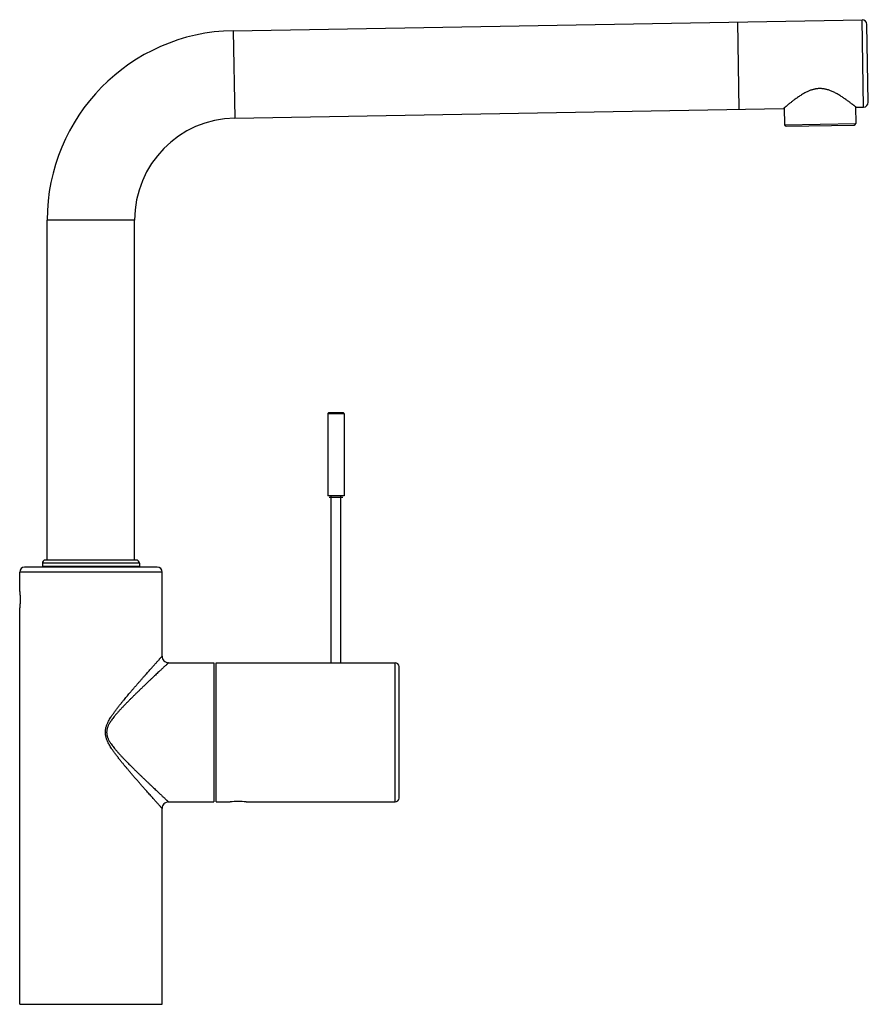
# Model space of a CAD drawing. Header units: millimetres. Extents: x 142 to 805, y -326 to 401.
# Tile 6 of 6: x 542 to 805, y 96 to 401. Entities that reach past the tile are written whole.
import ezdxf

# ---------------------------------------------------------------- set-up
doc = ezdxf.new("R2010")
doc.units = ezdxf.units.MM
doc.header["$LTSCALE"] = 30.734
doc.layers.get('0').update_dxf_attribs({"linetype": 'CONTINUOUS'})

msp = doc.modelspace()

# ---------------------------------------------------------------- linework, layer by layer
for p, q in [((608.29, 397.12), (802.57, 400.51)), ((764.07, 399.84), (764.55, 372.85)), ((803.04, 373.52), (802.57, 400.51)), ((804.51, 375.04), (804.09, 399.04)), ((608.29, 397.12), (608.76, 370.13)), ((608.76, 370.13), (778.34, 373.09)), ((778.54, 373.26), (778.63, 368.09)), ((800.54, 373.64), (800.63, 368.47)), ((800.74, 373.48), (803.04, 373.52)), ((778.63, 368.09), (800.63, 368.47)), ((779.14, 367.6), (800.14, 367.97)), ((550.81, 233.63), (550.81, 338.63)), ((577.81, 338.63), (550.81, 338.63)), ((577.81, 233.63), (577.81, 338.63)), ((637.54, 278.8), (637.54, 253.5)), ((642.54, 278.8), (637.54, 278.8)), ((642.24, 279.1), (637.84, 279.1)), ((642.54, 278.8), (642.54, 253.5)), ((642.54, 253.5), (637.54, 253.5)), ((637.94, 253.1), (642.14, 253.1)), ((638.54, 201.85), (638.54, 253.5)), ((641.54, 201.85), (641.54, 253.5)), ((584.81, 231.43), (543.81, 231.43)), ((549.31, 232.63), (549.31, 231.63)), ((579.31, 232.63), (549.31, 232.63)), ((579.31, 231.63), (549.31, 231.63)), ((578.31, 233.63), (550.31, 233.63)), ((579.31, 232.63), (579.31, 231.63)), ((542.31, 224.68), (542.31, 229.93)), ((586.31, 229.93), (542.31, 229.93)), ((586.31, 203.93), (586.31, 229.93)), ((542.31, 96.43), (542.31, 218.18)), ((588.31, 201.93), (602.31, 201.93)), ((602.31, 201.93), (602.31, 158.93)), ((603.01, 158.93), (603.01, 201.93)), ((603.01, 201.93), (635.91, 201.93)), ((637.81, 201.85), (650.81, 201.85)), ((652.71, 201.93), (658.31, 201.93)), ((658.31, 158.93), (658.31, 201.93)), ((659.51, 160.13), (659.51, 200.73)), ((588.31, 158.93), (602.31, 158.93)), ((603.01, 158.93), (607.31, 158.93)), ((612.31, 158.93), (658.31, 158.93)), ((586.31, 96.43), (586.31, 156.93)), ((542.31, 96.43), (586.31, 96.43))]:
    msp.add_line(p, q)
for centre, radius, start, end in [((802.6, 399.01), 1.5, 1, 91), ((609.31, 338.63), 58.5, 91, 180), ((803.01, 375.02), 1.5, 271, 1), ((609.31, 338.63), 31.5, 91, 180), ((779.13, 368.1), 0.5, 181, 271), ((800.13, 368.47), 0.5, 271, 1), ((637.84, 278.8), 0.3, 89.9999, 180), ((642.24, 278.8), 0.3, 0, 90.0001), ((543.81, 229.93), 1.5, 90, 180), ((550.31, 232.63), 1, 90, 180), ((578.31, 232.63), 1, 0, 90), ((584.81, 229.93), 1.5, 0, 90), ((588.31, 203.93), 2, 179.9998, 270.0002), ((650.81, 223.44), 21.59, 270.0128, 275.0605), ((658.31, 200.73), 1.2, 360, 90), ((588.31, 156.93), 2, 89.9998, 180.0002), ((609.81, 137.58), 21.5, 83.3221, 96.6779), ((658.31, 160.13), 1.2, 270, 0)]:
    msp.add_arc(centre, radius, start, end)
for points, knots in [([(800.74, 373.48), (800.74, 373.48), (800.72, 373.49), (800.7, 373.51), (800.65, 373.55), (800.58, 373.61), (800.49, 373.68), (800.38, 373.77), (800.25, 373.87), (800.09, 373.99), (799.91, 374.13), (799.71, 374.29), (799.48, 374.47), (799.22, 374.67), (798.93, 374.89), (798.62, 375.12), (798.27, 375.37), (797.91, 375.64), (797.51, 375.92), (797.09, 376.22), (796.64, 376.52), (796.17, 376.82), (795.68, 377.13), (795.17, 377.43), (794.65, 377.72), (794.14, 378), (793.63, 378.24), (793.13, 378.46), (792.64, 378.65), (792.18, 378.82), (791.73, 378.95), (791.3, 379.05), (790.89, 379.13), (790.49, 379.19), (790.1, 379.23), (789.72, 379.25), (789.35, 379.25), (788.98, 379.22), (788.6, 379.19), (788.23, 379.13), (787.85, 379.05), (787.46, 378.96), (787.06, 378.84), (786.65, 378.7), (786.23, 378.53), (785.8, 378.34), (785.34, 378.13), (784.87, 377.88), (784.39, 377.61), (783.89, 377.31), (783.39, 376.99), (782.9, 376.66), (782.42, 376.33), (781.97, 376), (781.54, 375.69), (781.15, 375.39), (780.8, 375.11), (780.47, 374.85), (780.17, 374.61), (779.89, 374.38), (779.64, 374.18), (779.41, 373.99), (779.2, 373.81), (779.02, 373.66), (778.86, 373.53), (778.72, 373.41), (778.61, 373.31), (778.52, 373.23), (778.44, 373.17), (778.39, 373.13), (778.36, 373.1), (778.35, 373.09), (778.34, 373.09)], [0, 0, 0, 0, 0.012324, 0.049792, 0.112963, 0.200102, 0.312067, 0.451592, 0.62049, 0.817353, 1.042785, 1.301876, 1.595563, 1.92128, 2.282136, 2.675079, 3.102585, 3.555285, 4.040833, 4.564328, 5.101169, 5.662308, 6.245357, 6.835013, 7.431867, 8.02302, 8.584209, 9.142041, 9.657821, 10.144708, 10.614789, 11.050134, 11.477392, 11.876037, 12.268354, 12.647742, 13.017783, 13.385915, 13.759293, 14.13683, 14.520726, 14.927237, 15.333468, 15.769912, 16.218441, 16.688114, 17.201135, 17.723493, 18.28229, 18.870044, 19.466383, 20.066072, 20.648813, 21.205169, 21.740272, 22.231528, 22.679537, 23.097381, 23.48389, 23.841202, 24.166743, 24.465964, 24.734568, 24.970857, 25.17797, 25.358582, 25.509683, 25.631575, 25.727809, 25.796466, 25.83638, 25.849028, 25.849028, 25.849028, 25.849028]), ([(542.31, 218.18), (542.31, 218.18), (542.31, 218.19), (542.32, 218.22), (542.32, 218.25), (542.33, 218.31), (542.34, 218.37), (542.35, 218.45), (542.36, 218.55), (542.38, 218.66), (542.39, 218.78), (542.41, 218.91), (542.42, 219.06), (542.44, 219.21), (542.46, 219.38), (542.47, 219.56), (542.49, 219.74), (542.5, 219.94), (542.51, 220.14), (542.52, 220.34), (542.53, 220.56), (542.54, 220.77), (542.55, 220.99), (542.55, 221.21), (542.55, 221.43), (542.55, 221.65), (542.55, 221.87), (542.54, 222.09), (542.53, 222.3), (542.53, 222.52), (542.51, 222.72), (542.5, 222.92), (542.49, 223.11), (542.47, 223.3), (542.46, 223.48), (542.44, 223.65), (542.42, 223.8), (542.41, 223.95), (542.39, 224.08), (542.38, 224.2), (542.36, 224.31), (542.35, 224.41), (542.34, 224.49), (542.33, 224.56), (542.32, 224.61), (542.32, 224.65), (542.31, 224.67), (542.31, 224.68), (542.31, 224.68)], [0, 0, 0, 0, 0.007622, 0.030387, 0.068221, 0.121189, 0.188342, 0.269746, 0.365156, 0.473752, 0.595635, 0.730902, 0.878406, 1.037021, 1.205689, 1.383304, 1.569257, 1.763149, 1.964193, 2.171642, 2.384226, 2.600283, 2.818794, 3.039046, 3.260203, 3.481581, 3.702276, 3.921065, 4.13688, 4.348468, 4.554598, 4.754644, 4.948341, 5.134948, 5.313777, 5.483376, 5.642434, 5.789744, 5.924702, 6.046631, 6.155912, 6.252397, 6.334897, 6.40272, 6.455811, 6.493529, 6.516171, 6.523754, 6.523754, 6.523754, 6.523754]), ([(586.31, 156.93), (586.31, 156.94), (586.29, 156.95), (586.26, 156.99), (586.2, 157.05), (586.12, 157.14), (586.02, 157.25), (585.9, 157.39), (585.76, 157.55), (585.59, 157.74), (585.39, 157.96), (585.16, 158.21), (584.9, 158.51), (584.6, 158.84), (584.27, 159.2), (583.92, 159.6), (583.52, 160.04), (583.08, 160.54), (582.6, 161.08), (582.08, 161.66), (581.54, 162.28), (580.96, 162.93), (580.32, 163.65), (579.65, 164.42), (578.96, 165.21), (578.26, 166.02), (577.55, 166.83), (576.85, 167.65), (576.18, 168.44), (575.56, 169.17), (574.97, 169.87), (574.38, 170.58), (573.75, 171.36), (573.09, 172.18), (572.43, 173.03), (571.79, 173.87), (571.22, 174.67), (570.73, 175.4), (570.32, 176.04), (569.98, 176.62), (569.69, 177.15), (569.45, 177.64), (569.26, 178.11), (569.1, 178.54), (568.98, 178.94), (568.89, 179.32), (568.83, 179.67), (568.79, 180.02), (568.77, 180.36), (568.78, 180.69), (568.81, 181.01), (568.85, 181.35), (568.93, 181.71), (569.03, 182.09), (569.16, 182.5), (569.33, 182.94), (569.54, 183.41), (569.8, 183.92), (570.12, 184.48), (570.5, 185.12), (570.97, 185.82), (571.51, 186.59), (572.1, 187.4), (572.72, 188.21), (573.32, 188.97), (573.89, 189.67), (574.4, 190.31), (574.88, 190.89), (575.35, 191.44), (575.83, 192.01), (576.34, 192.62), (576.9, 193.27), (577.51, 193.98), (578.15, 194.73), (578.82, 195.49), (579.48, 196.25), (580.13, 196.99), (580.74, 197.68), (581.31, 198.32), (581.83, 198.91), (582.31, 199.45), (582.77, 199.97), (583.19, 200.44), (583.58, 200.88), (583.94, 201.28), (584.27, 201.65), (584.57, 201.99), (584.85, 202.3), (585.11, 202.59), (585.35, 202.85), (585.55, 203.09), (585.73, 203.29), (585.89, 203.46), (586.01, 203.6), (586.12, 203.72), (586.2, 203.81), (586.26, 203.87), (586.29, 203.91), (586.31, 203.93), (586.31, 203.93)], [0, 0, 0, 0, 0.016473, 0.066515, 0.150491, 0.267626, 0.416432, 0.600467, 0.814945, 1.068328, 1.363011, 1.70122, 2.096221, 2.549218, 3.040799, 3.566003, 4.158589, 4.807752, 5.559051, 6.336396, 7.139314, 8.017211, 8.970025, 10.017612, 11.078197, 12.126635, 13.226571, 14.301463, 15.372017, 16.317251, 17.170995, 18.113226, 19.109808, 20.178183, 21.266636, 22.343656, 23.341572, 24.214611, 24.975325, 25.636336, 26.226838, 26.770967, 27.279891, 27.73614, 28.153204, 28.532358, 28.896523, 29.245717, 29.579029, 29.905894, 30.230247, 30.566203, 30.927961, 31.321928, 31.749153, 32.21477, 32.727016, 33.294517, 33.938657, 34.67294, 35.513599, 36.471826, 37.498309, 38.527028, 39.514332, 40.42021, 41.233959, 41.959442, 42.681563, 43.408962, 44.189946, 45.059347, 45.994585, 46.994736, 48.020768, 49.038904, 50.020237, 50.953442, 51.822061, 52.584439, 53.304455, 53.995765, 54.649279, 55.221394, 55.75733, 56.251744, 56.708411, 57.126824, 57.516033, 57.867362, 58.17896, 58.450876, 58.678448, 58.872255, 59.027101, 59.14791, 59.233858, 59.284759, 59.301423, 59.301423, 59.301423, 59.301423]), ([(588.31, 201.93), (588.31, 201.93), (588.29, 201.91), (588.25, 201.88), (588.19, 201.82), (588.11, 201.74), (588, 201.64), (587.87, 201.51), (587.71, 201.37), (587.52, 201.19), (587.3, 200.99), (587.05, 200.76), (586.77, 200.49), (586.44, 200.18), (586.08, 199.84), (585.69, 199.48), (585.26, 199.08), (584.78, 198.62), (584.25, 198.12), (583.69, 197.59), (583.1, 197.03), (582.47, 196.44), (581.79, 195.79), (581.05, 195.09), (580.3, 194.36), (579.55, 193.64), (578.8, 192.92), (578.06, 192.2), (577.32, 191.47), (576.62, 190.77), (575.95, 190.11), (575.31, 189.46), (574.65, 188.78), (573.97, 188.06), (573.3, 187.34), (572.66, 186.64), (572.07, 185.97), (571.55, 185.34), (571.1, 184.76), (570.71, 184.23), (570.38, 183.75), (570.11, 183.31), (569.88, 182.91), (569.69, 182.53), (569.54, 182.17), (569.42, 181.84), (569.33, 181.52), (569.26, 181.22), (569.21, 180.94), (569.19, 180.66), (569.18, 180.39), (569.19, 180.12), (569.22, 179.85), (569.27, 179.58), (569.34, 179.29), (569.43, 178.99), (569.55, 178.66), (569.7, 178.31), (569.89, 177.93), (570.13, 177.52), (570.42, 177.06), (570.76, 176.55), (571.18, 176), (571.66, 175.39), (572.2, 174.75), (572.8, 174.07), (573.42, 173.39), (574.05, 172.72), (574.66, 172.07), (575.25, 171.47), (575.8, 170.91), (576.34, 170.37), (576.89, 169.82), (577.47, 169.24), (578.11, 168.62), (578.78, 167.96), (579.47, 167.3), (580.15, 166.64), (580.84, 165.98), (581.52, 165.33), (582.18, 164.7), (582.8, 164.11), (583.38, 163.56), (583.92, 163.05), (584.43, 162.57), (584.89, 162.14), (585.32, 161.73), (585.71, 161.36), (586.08, 161.02), (586.41, 160.71), (586.71, 160.42), (587, 160.16), (587.25, 159.92), (587.48, 159.71), (587.68, 159.52), (587.85, 159.37), (587.99, 159.23), (588.1, 159.13), (588.19, 159.04), (588.25, 158.99), (588.29, 158.95), (588.31, 158.94), (588.31, 158.93)], [0, 0, 0, 0, 0.016461, 0.066454, 0.150352, 0.267432, 0.416279, 0.60046, 0.815103, 1.06836, 1.362983, 1.70077, 2.094577, 2.547566, 3.040029, 3.567062, 4.158334, 4.803834, 5.555154, 6.330129, 7.130164, 7.991972, 8.932325, 9.964256, 11.026339, 12.07459, 13.085601, 14.155332, 15.169163, 16.205431, 17.125569, 17.979034, 18.949058, 19.954359, 20.947646, 21.904042, 22.805045, 23.625806, 24.3587, 25.008669, 25.585474, 26.099478, 26.562227, 26.982758, 27.368627, 27.722837, 28.046833, 28.356293, 28.646749, 28.92018, 29.186097, 29.451514, 29.723773, 30.001157, 30.291149, 30.609132, 30.954565, 31.333433, 31.755304, 32.223036, 32.764075, 33.375735, 34.065956, 34.839665, 35.691567, 36.60323, 37.538316, 38.462913, 39.365803, 40.203745, 40.985442, 41.729058, 42.494107, 43.302547, 44.205206, 45.161601, 46.123575, 47.062463, 48.021494, 48.984117, 49.892656, 50.750972, 51.546207, 52.298822, 52.978365, 53.625698, 54.20994, 54.751082, 55.245323, 55.69976, 56.118195, 56.507533, 56.858528, 57.170178, 57.441918, 57.669628, 57.863599, 58.018557, 58.13936, 58.225254, 58.27611, 58.29276, 58.29276, 58.29276, 58.29276]), ([(635.91, 201.93), (635.91, 201.93), (635.92, 201.93), (635.94, 201.93), (635.97, 201.93), (636.01, 201.92), (636.06, 201.92), (636.12, 201.91), (636.19, 201.91), (636.28, 201.9), (636.37, 201.9), (636.47, 201.89), (636.58, 201.88), (636.69, 201.88), (636.82, 201.87), (636.95, 201.86), (637.08, 201.86), (637.22, 201.86), (637.37, 201.85), (637.51, 201.85), (637.66, 201.85), (637.76, 201.85), (637.81, 201.85)], [0, 0, 0, 0, 0.005762, 0.023177, 0.052308, 0.093271, 0.145821, 0.209036, 0.282228, 0.365162, 0.457185, 0.558163, 0.667102, 0.783121, 0.906716, 1.03712, 1.173947, 1.315613, 1.459766, 1.605221, 1.752642, 1.902475, 1.902475, 1.902475, 1.902475])]:
    msp.add_open_spline(points, degree=3, knots=knots)

doc.saveas('drawing.dxf')
